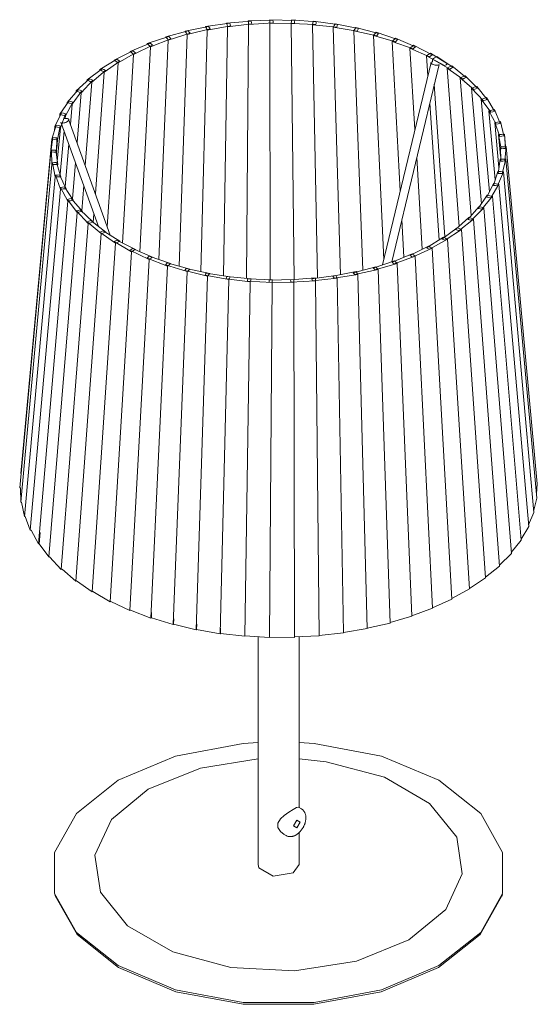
# Model space of a CAD drawing. Header units: millimetres. Extents: x -6756 to -5824, y -92 to 6717.
# Tile 2 of 3: x -6075 to -5824, y 1273 to 1750. Entities that reach past the tile are written whole.
import ezdxf

# ---------------------------------------------------------------- set-up
doc = ezdxf.new("R2010")
doc.units = ezdxf.units.MM
doc.layers.add('E-LITE-EQPM', color=7, linetype='Continuous', lineweight=20)

# ---------------------------------------------------------------- blocks, each defined once
blk = doc.blocks.new('64310 - 64310-38 SAMBA White_ribbon beige table lamp-496702-00 Isometrico PDF')
at = {"layer": 'E-LITE-EQPM', "color": 251, "lineweight": 9, "true_color": 0x636466}
for p, q in [((-7033.01, 1748.28), (-7044.68, 1746.66)), ((-7043.93, 1744.94), (-7032.48, 1747.04)), ((-7022.59, 1749.3), (-7034.48, 1748.34)), ((-7034.48, 1748.07), (-7034.48, 1748.34)), ((-7034.48, 1748.34), (-7034.23, 1747.46)), ((-7034.23, 1747.46), (-7034.04, 1746.76)), ((-7034.04, 1746.75), (-7033.99, 1746.58)), ((-7033.99, 1746.58), (-7022.24, 1748.05)), ((-7032.75, 1747.66), (-7033.01, 1748.28)), ((-7032.48, 1747.04), (-7032.75, 1747.66)), ((-7024.78, 1624.6), (-7023.82, 1747.67)), ((-7024.05, 1749.19), (-7024.04, 1749.45)), ((-7012.05, 1749.75), (-7024.04, 1749.45)), ((-7024.04, 1749.45), (-7023.93, 1748.56)), ((-7023.93, 1748.56), (-7023.84, 1747.85)), ((-7023.84, 1747.84), (-7023.82, 1747.67)), ((-7023.82, 1747.67), (-7011.89, 1748.48)), ((-7022.42, 1748.67), (-7022.59, 1749.3)), ((-7022.24, 1748.05), (-7022.42, 1748.67)), ((-7013.5, 1749.09), (-7013.52, 1748.37)), ((-7013.52, 1748.36), (-7013.52, 1748.19)), ((-7013.52, 1748.19), (-7001.51, 1748.33)), ((-7013.32, 1623.99), (-7013.52, 1748.19)), ((-7013.47, 1749.98), (-7013.5, 1749.09)), ((-7001.48, 1749.61), (-7013.47, 1749.98)), ((-7011.97, 1749.11), (-7012.05, 1749.75)), ((-7011.89, 1748.48), (-7011.97, 1749.11)), ((-7003.15, 1748.31), (-7003.18, 1748.14)), ((-7001.81, 1623.96), (-7003.18, 1748.14)), ((-7003.18, 1748.14), (-6991.21, 1747.61)), ((-7003.02, 1749.03), (-7003.15, 1748.31)), ((-7002.86, 1749.91), (-7003.02, 1749.03)), ((-6990.99, 1748.88), (-7002.86, 1749.91)), ((-7001.51, 1748.33), (-7001.5, 1748.97)), ((-7001.5, 1748.97), (-7001.48, 1749.61)), ((-6992.84, 1747.68), (-6992.89, 1747.51)), ((-6990.41, 1624.81), (-6992.89, 1747.51)), ((-6992.89, 1747.51), (-6981.07, 1746.33)), ((-6992.6, 1748.39), (-6992.84, 1747.69)), ((-6992.31, 1749.26), (-6992.6, 1748.39)), ((-6980.66, 1747.58), (-6992.31, 1749.26)), ((-6991.21, 1747.61), (-6991.1, 1748.25)), ((-6991.1, 1748.25), (-6990.99, 1748.88)), ((-6982.34, 1747.18), (-6982.68, 1746.49)), ((-6981.92, 1748.03), (-6982.34, 1747.18)), ((-6970.6, 1745.71), (-6981.92, 1748.03)), ((-6981.07, 1746.33), (-6980.86, 1746.95)), ((-6980.86, 1746.95), (-6980.66, 1747.58)), ((-7053.1, 1744.52), (-7064.01, 1741.65)), ((-7062.76, 1740.03), (-7052.21, 1743.37)), ((-7057.49, 1630.51), (-7053.55, 1742.75)), ((-7054.57, 1744.13), (-7054.56, 1744.42)), ((-7043.21, 1746.68), (-7054.56, 1744.42)), ((-7054.56, 1744.42), (-7054.05, 1743.59)), ((-7054.05, 1743.59), (-7053.65, 1742.91)), ((-7053.65, 1742.91), (-7053.55, 1742.75)), ((-7053.55, 1742.75), (-7042.5, 1745.48)), ((-7052.66, 1743.94), (-7053.1, 1744.52)), ((-7052.21, 1743.37), (-7052.66, 1743.94)), ((-7047, 1627.88), (-7043.93, 1744.94)), ((-7044.69, 1746.38), (-7044.68, 1746.66)), ((-7044.68, 1746.66), (-7044.31, 1745.8)), ((-7044.31, 1745.8), (-7044, 1745.11)), ((-7044, 1745.1), (-7043.93, 1744.94)), ((-7042.86, 1746.08), (-7043.21, 1746.68)), ((-7042.5, 1745.48), (-7042.86, 1746.08)), ((-7036.05, 1625.9), (-7033.99, 1746.58)), ((-6982.68, 1746.49), (-6982.76, 1746.32)), ((-6979.25, 1626.35), (-6982.76, 1746.32)), ((-6982.76, 1746.32), (-6971.19, 1744.49)), ((-6972.77, 1744.73), (-6972.87, 1744.57)), ((-6968.46, 1628.55), (-6972.87, 1744.57)), ((-6972.87, 1744.57), (-6961.67, 1742.11)), ((-6972.33, 1745.4), (-6972.77, 1744.74)), ((-6971.78, 1746.23), (-6972.33, 1745.4)), ((-6960.89, 1743.29), (-6971.78, 1746.23)), ((-6971.19, 1744.49), (-6970.89, 1745.1)), ((-6970.89, 1745.1), (-6970.6, 1745.71)), ((-6963.19, 1742.44), (-6963.32, 1742.29)), ((-6958.29, 1633.68), (-6963.32, 1742.29)), ((-6963.32, 1742.29), (-6952.58, 1739.21)), ((-6962.65, 1743.08), (-6963.19, 1742.44)), ((-6961.99, 1743.87), (-6962.65, 1743.08)), ((-6951.63, 1740.34), (-6961.99, 1743.87)), ((-6961.67, 1742.11), (-6961.28, 1742.7)), ((-6961.28, 1742.7), (-6960.89, 1743.29)), ((-7071.58, 1738.61), (-7081.33, 1734.6)), ((-7079.63, 1733.15), (-7070.36, 1737.58)), ((-7072.98, 1738.04), (-7072.97, 1738.36)), ((-7062.59, 1741.82), (-7072.97, 1738.36)), ((-7072.97, 1738.36), (-7072.22, 1737.59)), ((-7072.22, 1737.59), (-7071.63, 1736.97)), ((-7070.97, 1738.1), (-7071.58, 1738.61)), ((-7071.48, 1736.82), (-7061.53, 1740.72)), ((-7070.36, 1737.58), (-7070.97, 1738.1)), ((-7067.39, 1633.73), (-7062.76, 1740.03)), ((-7064.03, 1741.34), (-7064.01, 1741.65)), ((-7064.01, 1741.65), (-7063.39, 1740.84)), ((-7063.39, 1740.84), (-7062.89, 1740.19)), ((-7062.88, 1740.19), (-7062.76, 1740.03)), ((-7062.06, 1741.27), (-7062.59, 1741.82)), ((-7061.53, 1740.72), (-7062.06, 1741.27)), ((-6954.04, 1739.62), (-6954.19, 1739.48)), ((-6950.27, 1667.08), (-6954.19, 1739.48)), ((-6954.19, 1739.48), (-6944.02, 1735.82)), ((-6953.41, 1740.23), (-6954.04, 1739.63)), ((-6952.63, 1740.99), (-6953.41, 1740.23)), ((-6942.9, 1736.9), (-6952.63, 1740.99)), ((-6952.58, 1739.21), (-6952.11, 1739.78)), ((-6952.11, 1739.78), (-6951.63, 1740.34)), ((-6943.8, 1737.6), (-6944.69, 1736.89)), ((-6934.79, 1732.99), (-6943.8, 1737.6)), ((-7080, 1734.92), (-7089.03, 1730.38)), ((-7087.13, 1729.03), (-7078.64, 1733.96)), ((-7085.02, 1641.81), (-7079.63, 1733.15)), ((-7081.35, 1734.24), (-7081.33, 1734.6)), ((-7081.33, 1734.6), (-7080.48, 1733.87)), ((-7080.48, 1733.87), (-7079.79, 1733.29)), ((-7079.32, 1734.44), (-7080, 1734.92)), ((-7079.79, 1733.28), (-7079.63, 1733.15)), ((-7078.64, 1733.96), (-7079.32, 1734.44)), ((-7076.6, 1637.52), (-7071.48, 1736.82)), ((-7071.62, 1736.97), (-7071.48, 1736.82)), ((-6945.4, 1736.31), (-6945.57, 1736.18)), ((-6943.15, 1696.74), (-6945.57, 1736.18)), ((-6945.57, 1736.18), (-6936.06, 1731.98)), ((-6944.69, 1736.89), (-6945.4, 1736.32)), ((-6944.02, 1735.82), (-6943.46, 1736.36)), ((-6943.46, 1736.36), (-6942.9, 1736.9)), ((-6937.35, 1732.54), (-6937.54, 1732.42)), ((-6936.89, 1722.83), (-6937.54, 1732.42)), ((-6937.54, 1732.42), (-6928.77, 1727.71)), ((-6936.55, 1733.07), (-6937.35, 1732.55)), ((-6935.57, 1733.73), (-6936.55, 1733.07)), ((-6936.06, 1731.98), (-6935.42, 1732.48)), ((-6927.36, 1728.64), (-6935.57, 1733.73)), ((-6935.42, 1732.48), (-6934.79, 1732.99)), ((-7087.76, 1730.78), (-7096, 1725.76)), ((-7093.9, 1724.52), (-7086.27, 1729.9)), ((-7092.36, 1649.56), (-7087.13, 1729.03)), ((-7089.06, 1729.99), (-7089.03, 1730.38)), ((-7089.03, 1730.38), (-7088.08, 1729.71)), ((-7088.08, 1729.71), (-7087.31, 1729.16)), ((-7087.02, 1730.34), (-7087.76, 1730.78)), ((-7087.31, 1729.16), (-7087.13, 1729.03)), ((-7086.27, 1729.9), (-7087.02, 1730.34)), ((-6935.37, 1729.22), (-6958.91, 1631.14)), ((-6954.44, 1632.63), (-6931.48, 1728.29)), ((-6934.5, 1729.61), (-6934.84, 1729.57)), ((-6933.63, 1731.51), (-6934.66, 1730.87)), ((-6934.57, 1729.6), (-6934.66, 1730.87)), ((-6934.66, 1730.87), (-6926.2, 1725.98)), ((-6932.61, 1732.14), (-6933.63, 1731.51)), ((-6924.73, 1726.89), (-6932.61, 1732.14)), ((-6932.01, 1727.94), (-6931.71, 1728.04)), ((-6928.77, 1727.71), (-6928.07, 1728.17)), ((-6928.07, 1728.17), (-6927.36, 1728.64)), ((-6925.34, 1727.68), (-6926.45, 1727.11)), ((-6918.37, 1722.01), (-6925.34, 1727.68)), ((-7094.81, 1726.23), (-7102.16, 1720.78)), ((-7099.9, 1719.66), (-7093.19, 1725.43)), ((-7098.14, 1665.65), (-7093.9, 1724.52)), ((-7096.03, 1725.32), (-7096, 1725.76)), ((-7096, 1725.76), (-7094.95, 1725.14)), ((-7094.95, 1725.14), (-7094.11, 1724.64)), ((-7094, 1725.83), (-7094.81, 1726.23)), ((-7094.1, 1724.64), (-7093.9, 1724.52)), ((-7093.19, 1725.43), (-7094, 1725.83)), ((-6927.35, 1726.64), (-6927.56, 1726.53)), ((-6921.72, 1649.8), (-6927.56, 1726.53)), ((-6927.56, 1726.53), (-6919.95, 1721.19)), ((-6926.45, 1727.11), (-6927.34, 1726.64)), ((-6926.2, 1725.98), (-6925.47, 1726.43)), ((-6925.47, 1726.43), (-6924.73, 1726.89)), ((-6918.84, 1722.84), (-6920.03, 1722.33)), ((-6912.84, 1716.81), (-6918.84, 1722.84)), ((-7101.06, 1721.31), (-7107.47, 1715.47)), ((-7105.06, 1714.48), (-7099.34, 1720.6)), ((-7103.03, 1679.25), (-7099.9, 1719.66)), ((-7102.2, 1720.27), (-7102.16, 1720.78)), ((-7102.16, 1720.78), (-7101.03, 1720.22)), ((-7100.2, 1720.96), (-7101.06, 1721.31)), ((-7101.03, 1720.22), (-7100.12, 1719.77)), ((-7099.34, 1720.6), (-7100.2, 1720.96)), ((-7100.12, 1719.77), (-7099.9, 1719.66)), ((-6928.6, 1644.79), (-6933.8, 1718.67)), ((-6920.99, 1721.91), (-6921.21, 1721.82)), ((-6915.82, 1655.13), (-6921.21, 1721.82)), ((-6921.21, 1721.82), (-6914.54, 1716.08)), ((-6920.03, 1722.33), (-6920.98, 1721.91)), ((-6919.95, 1721.19), (-6919.16, 1721.6)), ((-6919.16, 1721.6), (-6918.37, 1722.01)), ((-7106.46, 1716.06), (-7111.87, 1709.9)), ((-7109.34, 1709.05), (-7104.65, 1715.46)), ((-7107.52, 1714.86), (-7107.47, 1715.47)), ((-7107.47, 1715.47), (-7106.27, 1714.98)), ((-7107.04, 1690.4), (-7105.06, 1714.48)), ((-7105.56, 1715.76), (-7106.46, 1716.06)), ((-7106.27, 1714.98), (-7105.29, 1714.58)), ((-7104.65, 1715.46), (-7105.56, 1715.76)), ((-7105.29, 1714.58), (-7105.06, 1714.48)), ((-6915.44, 1716.86), (-6915.68, 1716.77)), ((-6910.92, 1660.73), (-6915.68, 1716.77)), ((-6915.68, 1716.77), (-6909.99, 1710.69)), ((-6914.43, 1717.22), (-6915.44, 1716.86)), ((-6914.54, 1716.08), (-6913.69, 1716.45)), ((-6913.18, 1717.66), (-6914.43, 1717.22)), ((-6913.69, 1716.45), (-6912.84, 1716.81)), ((-6908.21, 1711.33), (-6913.18, 1717.66)), ((-7110.97, 1710.54), (-7115.33, 1704.11)), ((-7112.69, 1703.4), (-7109.09, 1710.04)), ((-7111.94, 1709.11), (-7111.87, 1709.9)), ((-7111.87, 1709.9), (-7110.61, 1709.47)), ((-7110.03, 1710.29), (-7110.97, 1710.54)), ((-7110.61, 1709.47), (-7109.58, 1709.13)), ((-7110.19, 1699.16), (-7109.34, 1709.05)), ((-7109.09, 1710.04), (-7110.03, 1710.29)), ((-7109.58, 1709.13), (-7109.34, 1709.05)), ((-6931.47, 1643.18), (-6935.99, 1709.56)), ((-6910.77, 1711.51), (-6911.02, 1711.44)), ((-6907.05, 1666.51), (-6911.02, 1711.44)), ((-6911.02, 1711.44), (-6906.37, 1705.08)), ((-6909.71, 1711.82), (-6910.76, 1711.51)), ((-6909.99, 1710.69), (-6909.1, 1711.01)), ((-6908.41, 1712.19), (-6909.71, 1711.82)), ((-6909.1, 1711.01), (-6908.21, 1711.33)), ((-6904.5, 1705.61), (-6908.41, 1712.19)), ((-7114.54, 1704.8), (-7117.81, 1698.15)), ((-7115.43, 1703), (-7115.33, 1704.11)), ((-7115.33, 1704.11), (-7114.01, 1703.75)), ((-7115.09, 1697.59), (-7112.61, 1704.4)), ((-7113.57, 1704.6), (-7114.54, 1704.8)), ((-7114.01, 1703.75), (-7112.95, 1703.47)), ((-7112.61, 1704.4), (-7113.57, 1704.6)), ((-6907, 1705.94), (-6907.25, 1705.88)), ((-6904.22, 1672.4), (-6907.25, 1705.88)), ((-6907.25, 1705.88), (-6903.69, 1699.29)), ((-6905.91, 1706.18), (-6907, 1705.94)), ((-6906.37, 1705.08), (-6905.43, 1705.34)), ((-6904.56, 1706.48), (-6905.91, 1706.18)), ((-6905.43, 1705.34), (-6904.5, 1705.61)), ((-6901.77, 1699.71), (-6904.56, 1706.48)), ((-7114.86, 1700.36), (-7096.68, 1649.76)), ((-7113.91, 1699.9), (-7113.5, 1699.92)), ((-7112.95, 1703.47), (-7112.69, 1703.4)), ((-7112.81, 1702.08), (-7112.69, 1703.4)), ((-7090.89, 1645.5), (-7111.1, 1701.71)), ((-6904.17, 1700.18), (-6904.44, 1700.14)), ((-6902.43, 1678.32), (-6904.44, 1700.14)), ((-6904.44, 1700.14), (-6901.99, 1693.37)), ((-6903.06, 1700.36), (-6904.17, 1700.18)), ((-6903.69, 1699.29), (-6902.73, 1699.5)), ((-6901.69, 1700.58), (-6903.06, 1700.36)), ((-6902.73, 1699.5), (-6901.77, 1699.71)), ((-6900.02, 1693.69), (-6901.69, 1700.58)), ((-7117.14, 1698.88), (-7119.28, 1692.09)), ((-7117.98, 1696.22), (-7117.81, 1698.15)), ((-7117.81, 1698.15), (-7116.45, 1697.87)), ((-7116.16, 1698.74), (-7117.14, 1698.88)), ((-7116.59, 1681.17), (-7115.09, 1697.59)), ((-7116.52, 1691.68), (-7115.17, 1698.59)), ((-7116.45, 1697.87), (-7115.35, 1697.65)), ((-7115.17, 1698.59), (-7116.16, 1698.74)), ((-7115.35, 1697.65), (-7115.09, 1697.59)), ((-7115.22, 1675.05), (-7113.34, 1696.14)), ((-6902.32, 1694.29), (-6902.59, 1694.26)), ((-6901.62, 1683.8), (-6902.59, 1694.26)), ((-6902.59, 1694.26), (-6901.28, 1687.4)), ((-6901.19, 1694.41), (-6902.32, 1694.29)), ((-6899.8, 1694.56), (-6901.19, 1694.41)), ((-6899.23, 1688.44), (-6899.8, 1694.56)), ((-6899.29, 1687.61), (-6899.8, 1694.56)), ((-7134.24, 1530.06), (-7119.28, 1692.09)), ((-7118.75, 1692.85), (-7119.74, 1685.97)), ((-7119.28, 1692.09), (-7117.9, 1691.88)), ((-7117.75, 1692.76), (-7118.75, 1692.85)), ((-7117.9, 1691.88), (-7116.52, 1691.68)), ((-7116.75, 1692.67), (-7117.75, 1692.76)), ((-7116.95, 1685.71), (-7116.75, 1692.67)), ((-7116.9, 1687.54), (-7116.52, 1691.68)), ((-7112.78, 1669), (-7111.01, 1689.65)), ((-6901.99, 1693.37), (-6901, 1693.53)), ((-6901, 1693.53), (-6900.02, 1693.69)), ((-7134.84, 1523.1), (-7119.74, 1685.97)), ((-7119.74, 1685.97), (-7119.32, 1685.93)), ((-7119.34, 1686.76), (-7119.18, 1679.85)), ((-7118.34, 1686.72), (-7119.34, 1686.76)), ((-7119.32, 1685.93), (-7118.35, 1685.84)), ((-7118.35, 1685.84), (-7116.95, 1685.71)), ((-7117.35, 1686.69), (-7118.34, 1686.72)), ((-7116.39, 1679.75), (-7117.35, 1686.69)), ((-7117.06, 1684.58), (-7116.95, 1685.71)), ((-6901.45, 1688.33), (-6901.72, 1688.31)), ((-6901.72, 1688.31), (-6901.56, 1681.4)), ((-6900.32, 1688.38), (-6901.45, 1688.33)), ((-6901.28, 1687.4), (-6900.28, 1687.5)), ((-6899.35, 1688.43), (-6900.32, 1688.38)), ((-6900.28, 1687.5), (-6899.29, 1687.61)), ((-6899.57, 1681.51), (-6898.93, 1688.45)), ((-6898.93, 1688.45), (-6899.35, 1688.43)), ((-6883.81, 1524.98), (-6898.93, 1688.45)), ((-7117.93, 1680.68), (-7118.92, 1680.66)), ((-7118.92, 1680.66), (-7117.61, 1673.79)), ((-7116.95, 1680.7), (-7117.93, 1680.68)), ((-7114.85, 1673.85), (-7116.95, 1680.7)), ((-7109.28, 1663.08), (-7107.83, 1680.8)), ((-6939.59, 1638.75), (-6942.32, 1683.18)), ((-6901.85, 1682.34), (-6902.84, 1675.46)), ((-6900.46, 1682.33), (-6901.85, 1682.34)), ((-6901.56, 1681.4), (-6900.56, 1681.46)), ((-6900.86, 1675.45), (-6899.07, 1682.33)), ((-6900.56, 1681.46), (-6899.57, 1681.51)), ((-6899.49, 1682.33), (-6900.46, 1682.33)), ((-6899.07, 1682.33), (-6899.49, 1682.33)), ((-6884.05, 1518.02), (-6899.07, 1682.33)), ((-7134.29, 1516.15), (-7119.18, 1679.85)), ((-7119.18, 1679.85), (-7118.76, 1679.83)), ((-7118.76, 1679.83), (-7117.79, 1679.8)), ((-7117.79, 1679.8), (-7116.39, 1679.75)), ((-7116.45, 1679.1), (-7116.39, 1679.75)), ((-6902.96, 1676.41), (-6905.1, 1669.61)), ((-6903.15, 1669.49), (-6900.24, 1676.24)), ((-6901.6, 1676.32), (-6902.96, 1676.41)), ((-6902.84, 1675.46), (-6901.85, 1675.45)), ((-6901.85, 1675.45), (-6900.86, 1675.45)), ((-6900.65, 1676.26), (-6901.6, 1676.32)), ((-6900.24, 1676.24), (-6900.65, 1676.26)), ((-6885.45, 1511.1), (-6900.24, 1676.24)), ((-7132.58, 1509.25), (-7117.61, 1673.79)), ((-7117.61, 1673.79), (-7117.2, 1673.8)), ((-7116.52, 1674.69), (-7117.49, 1674.61)), ((-7117.49, 1674.61), (-7115.04, 1667.85)), ((-7117.19, 1673.8), (-7116.23, 1673.82)), ((-7115.55, 1674.76), (-7116.52, 1674.69)), ((-7116.23, 1673.82), (-7114.85, 1673.85)), ((-7112.33, 1668.06), (-7115.55, 1674.76)), ((-7114.89, 1673.39), (-7114.85, 1673.85)), ((-6905.06, 1670.56), (-6908.33, 1663.91)), ((-6903.73, 1670.4), (-6905.06, 1670.56)), ((-6902.81, 1670.29), (-6903.73, 1670.4)), ((-7129.73, 1502.49), (-7115.04, 1667.85)), ((-7114.11, 1668.8), (-7115.06, 1668.67)), ((-7115.06, 1668.67), (-7111.49, 1662.08)), ((-7115.04, 1667.85), (-7114.63, 1667.88)), ((-7114.63, 1667.88), (-7113.68, 1667.95)), ((-7113.17, 1668.93), (-7114.11, 1668.8)), ((-7113.68, 1667.95), (-7112.33, 1668.06)), ((-7108.85, 1662.43), (-7113.17, 1668.93)), ((-7112.36, 1667.7), (-7112.33, 1668.06)), ((-7104.73, 1657.33), (-7103.78, 1669.55)), ((-6906.43, 1663.69), (-6902.4, 1670.24)), ((-6905.1, 1669.61), (-6904.13, 1669.55)), ((-6904.13, 1669.55), (-6903.15, 1669.49)), ((-6902.4, 1670.24), (-6902.8, 1670.29)), ((-6888, 1504.29), (-6902.4, 1670.24)), ((-7125.77, 1495.91), (-7111.49, 1662.08)), ((-7110.74, 1663.07), (-7111.65, 1662.89)), ((-7111.65, 1662.89), (-7107, 1656.53)), ((-7111.49, 1662.08), (-7111.09, 1662.13)), ((-7111.09, 1662.13), (-7110.17, 1662.25)), ((-7109.84, 1663.25), (-7110.74, 1663.07)), ((-7110.17, 1662.25), (-7108.85, 1662.43)), ((-7104.46, 1657.03), (-7109.84, 1663.25)), ((-7108.88, 1662.14), (-7108.85, 1662.43)), ((-6908.13, 1664.86), (-6912.48, 1658.42)), ((-6910.65, 1658.09), (-6905.56, 1664.39)), ((-6908.33, 1663.91), (-6907.38, 1663.8)), ((-6906.84, 1664.63), (-6908.13, 1664.86)), ((-6907.38, 1663.8), (-6906.43, 1663.69)), ((-6905.95, 1664.46), (-6906.84, 1664.63)), ((-6905.56, 1664.39), (-6905.95, 1664.46)), ((-6891.66, 1497.66), (-6905.56, 1664.39)), ((-7120.74, 1489.58), (-7107, 1656.53)), ((-7106.43, 1657.56), (-7107.3, 1657.33)), ((-7107.3, 1657.33), (-7101.61, 1651.25)), ((-7107, 1656.53), (-7106.62, 1656.6)), ((-7106.62, 1656.6), (-7105.73, 1656.78)), ((-7105.57, 1657.79), (-7106.43, 1657.56)), ((-7105.73, 1656.78), (-7104.46, 1657.03)), ((-7099.19, 1651.89), (-7105.57, 1657.79)), ((-7104.48, 1656.78), (-7104.46, 1657.03)), ((-6912.12, 1659.35), (-6917.53, 1653.18)), ((-6915.78, 1652.76), (-6909.67, 1658.75)), ((-6912.48, 1658.42), (-6911.56, 1658.26)), ((-6910.9, 1659.05), (-6912.12, 1659.35)), ((-6911.56, 1658.26), (-6910.65, 1658.09)), ((-6910.04, 1658.84), (-6910.9, 1659.05)), ((-6909.67, 1658.75), (-6910.04, 1658.84)), ((-6896.41, 1491.26), (-6909.67, 1658.75)), ((-7114.68, 1483.56), (-7101.61, 1651.25)), ((-7101.23, 1652.31), (-7102.04, 1652.04)), ((-7102.04, 1652.04), (-7095.36, 1646.3)), ((-7101.61, 1651.25), (-7101.24, 1651.35)), ((-7101.24, 1651.35), (-7100.4, 1651.57)), ((-7100.42, 1652.58), (-7101.23, 1652.31)), ((-7093.1, 1647.07), (-7100.42, 1652.58)), ((-7100.4, 1651.57), (-7099.19, 1651.89)), ((-7099.21, 1651.67), (-7099.19, 1651.89)), ((-7099.15, 1651.63), (-7098.85, 1655.83)), ((-6948.52, 1634.8), (-6949.52, 1653.19)), ((-6917.01, 1654.09), (-6923.43, 1648.25)), ((-6921.78, 1647.73), (-6914.7, 1653.36)), ((-6917.53, 1653.18), (-6916.66, 1652.97)), ((-6915.86, 1653.72), (-6917.01, 1654.09)), ((-6916.66, 1652.97), (-6915.78, 1652.76)), ((-6915.06, 1653.47), (-6915.86, 1653.72)), ((-6914.7, 1653.36), (-6915.05, 1653.47)), ((-6902.2, 1485.15), (-6914.7, 1653.36)), ((-7095.18, 1647.37), (-7095.93, 1647.06)), ((-7095.93, 1647.06), (-7088.33, 1641.72)), ((-7094.43, 1647.69), (-7095.18, 1647.37)), ((-7095.02, 1646.42), (-7094.23, 1646.68)), ((-7086.22, 1642.61), (-7094.43, 1647.69)), ((-7094.23, 1646.68), (-7093.1, 1647.07)), ((-7093.11, 1646.87), (-7093.1, 1647.07)), ((-6922.76, 1649.12), (-6930.11, 1643.67)), ((-6928.58, 1643.06), (-6920.61, 1648.27)), ((-6923.43, 1648.25), (-6922.6, 1647.99)), ((-6921.68, 1648.7), (-6922.76, 1649.12)), ((-6922.6, 1647.99), (-6921.78, 1647.73)), ((-6920.94, 1648.4), (-6921.68, 1648.7)), ((-6920.61, 1648.27), (-6920.93, 1648.4)), ((-6908.97, 1479.39), (-6920.61, 1648.27)), ((-7107.64, 1477.91), (-7095.36, 1646.3)), ((-7099.7, 1472.67), (-7088.33, 1641.72)), ((-7095.36, 1646.3), (-7095.02, 1646.42)), ((-7088.33, 1642.8), (-7089.02, 1642.44)), ((-7089.02, 1642.44), (-7080.56, 1637.54)), ((-7087.65, 1643.15), (-7088.33, 1642.8)), ((-7088.33, 1641.72), (-7088.01, 1641.85)), ((-7088, 1641.85), (-7087.27, 1642.16)), ((-7078.64, 1638.54), (-7087.65, 1643.15)), ((-7087.27, 1642.16), (-7086.22, 1642.61)), ((-7086.24, 1642.43), (-7086.22, 1642.61)), ((-6929.3, 1644.5), (-6937.53, 1639.48)), ((-6936.13, 1638.78), (-6927.33, 1643.53)), ((-6930.11, 1643.67), (-6929.35, 1643.36)), ((-6929.35, 1643.36), (-6928.58, 1643.06)), ((-6928.32, 1644.01), (-6929.3, 1644.5)), ((-6927.63, 1643.68), (-6928.32, 1644.01)), ((-6927.33, 1643.53), (-6927.63, 1643.67)), ((-6916.68, 1474.04), (-6927.33, 1643.53)), ((-7090.93, 1467.89), (-7080.56, 1637.54)), ((-7080.76, 1638.62), (-7081.37, 1638.22)), ((-7081.37, 1638.22), (-7072.13, 1633.82)), ((-7080.15, 1639.01), (-7080.76, 1638.62)), ((-7080.56, 1637.54), (-7080.27, 1637.69)), ((-7080.26, 1637.7), (-7079.6, 1638.04)), ((-7070.42, 1634.92), (-7080.15, 1639.01)), ((-7079.6, 1638.04), (-7078.64, 1638.54)), ((-7078.65, 1638.38), (-7078.64, 1638.54)), ((-6936.58, 1640.26), (-6945.62, 1635.72)), ((-6944.35, 1634.95), (-6934.81, 1639.18)), ((-6937.53, 1639.48), (-6936.83, 1639.13)), ((-6936.83, 1639.13), (-6936.13, 1638.78)), ((-6935.7, 1639.72), (-6936.58, 1640.26)), ((-6935.08, 1639.35), (-6935.7, 1639.72)), ((-6934.81, 1639.18), (-6935.08, 1639.35)), ((-6925.24, 1469.13), (-6934.81, 1639.18)), ((-7081.4, 1463.62), (-7072.13, 1633.82)), ((-7072.53, 1634.88), (-7073.06, 1634.45)), ((-7073.06, 1634.45), (-7063.13, 1630.58)), ((-7071.99, 1635.3), (-7072.53, 1634.88)), ((-7072.13, 1633.82), (-7071.87, 1633.99)), ((-7061.64, 1631.77), (-7071.99, 1635.3)), ((-7071.87, 1633.99), (-7071.28, 1634.37)), ((-7071.28, 1634.37), (-7070.42, 1634.92)), ((-7070.43, 1634.77), (-7070.42, 1634.92)), ((-6953.08, 1633.08), (-6963.46, 1629.62)), ((-6944.53, 1636.44), (-6954.28, 1632.42)), ((-6954.28, 1632.42), (-6953.73, 1632.01)), ((-6953.18, 1631.59), (-6942.98, 1635.28)), ((-6952.42, 1632.46), (-6953.08, 1633.08)), ((-6951.96, 1632.03), (-6952.42, 1632.46)), ((-6945.62, 1635.72), (-6944.98, 1635.33)), ((-6944.98, 1635.33), (-6944.35, 1634.95)), ((-6943.76, 1635.86), (-6944.53, 1636.44)), ((-6943.22, 1635.45), (-6943.76, 1635.86)), ((-6942.98, 1635.28), (-6943.21, 1635.45)), ((-6934.57, 1464.72), (-6942.98, 1635.28)), ((-7071.2, 1459.9), (-7063.13, 1630.58)), ((-7063.71, 1631.61), (-7064.16, 1631.16)), ((-7064.16, 1631.16), (-7053.63, 1627.86)), ((-7063.26, 1632.06), (-7063.71, 1631.61)), ((-7052.37, 1629.12), (-7063.26, 1632.06)), ((-7063.13, 1630.58), (-7062.9, 1630.76)), ((-7062.9, 1630.76), (-7062.38, 1631.18)), ((-7062.38, 1631.18), (-7061.64, 1631.77)), ((-7061.64, 1631.63), (-7061.64, 1631.77)), ((-7060.44, 1456.76), (-7053.63, 1627.86)), ((-7054.39, 1628.85), (-7054.75, 1628.38)), ((-7054.75, 1628.38), (-7043.71, 1625.67)), ((-7054.03, 1629.32), (-7054.39, 1628.85)), ((-7042.7, 1627), (-7054.03, 1629.32)), ((-7053.63, 1627.86), (-7053.44, 1628.05)), ((-7053.43, 1628.05), (-7053, 1628.49)), ((-7053, 1628.49), (-7052.37, 1629.12)), ((-7052.37, 1628.99), (-7052.37, 1629.12)), ((-6971.66, 1627.86), (-6983, 1625.61)), ((-6962.15, 1630.21), (-6973.06, 1627.34)), ((-6972.29, 1626.4), (-6961.07, 1628.9)), ((-6971.24, 1627.18), (-6971.66, 1627.86)), ((-6963.46, 1629.62), (-6962.99, 1629.18)), ((-6962.99, 1629.18), (-6962.52, 1628.73)), ((-6962.52, 1628.73), (-6951.76, 1631.84)), ((-6961.61, 1629.56), (-6962.15, 1630.21)), ((-6961.07, 1628.9), (-6961.61, 1629.56)), ((-6955.22, 1457.55), (-6961.07, 1628.9)), ((-6953.73, 1632.01), (-6953.18, 1631.59)), ((-6951.76, 1631.84), (-6951.96, 1632.02)), ((-6944.59, 1460.85), (-6951.76, 1631.84)), ((-7049.2, 1454.24), (-7043.71, 1625.67)), ((-7044.66, 1626.62), (-7044.93, 1626.12)), ((-7044.93, 1626.12), (-7033.49, 1624.05)), ((-7044.38, 1627.11), (-7044.66, 1626.62)), ((-7032.73, 1625.42), (-7044.38, 1627.11)), ((-7043.71, 1625.67), (-7043.56, 1625.87)), ((-7043.56, 1625.88), (-7043.21, 1626.34)), ((-7043.21, 1626.34), (-7042.7, 1627)), ((-7042.71, 1626.87), (-7042.7, 1627)), ((-7037.59, 1452.34), (-7033.49, 1624.05)), ((-7034.59, 1624.93), (-7034.77, 1624.43)), ((-7034.77, 1624.43), (-7023.03, 1622.99)), ((-7034.42, 1625.44), (-7034.59, 1624.93)), ((-7022.54, 1624.41), (-7034.42, 1625.44)), ((-7033.49, 1624.05), (-7033.37, 1624.25)), ((-7033.37, 1624.26), (-7033.11, 1624.73)), ((-7033.11, 1624.73), (-7032.73, 1625.42)), ((-7032.73, 1625.29), (-7032.73, 1625.42)), ((-7025.73, 1451.1), (-7023.03, 1622.99)), ((-7024.3, 1623.81), (-7024.38, 1623.3)), ((-7024.38, 1623.3), (-7012.46, 1622.52)), ((-7024.22, 1624.33), (-7024.3, 1623.81)), ((-7012.22, 1623.96), (-7024.22, 1624.33)), ((-7023.03, 1622.99), (-7022.96, 1623.2)), ((-7022.96, 1623.21), (-7022.79, 1623.7)), ((-7022.79, 1623.7), (-7022.54, 1624.41)), ((-7022.54, 1624.27), (-7022.54, 1624.41)), ((-7001.89, 1624.08), (-7013.88, 1623.79)), ((-7013.88, 1623.79), (-7013.87, 1623.27)), ((-7013.87, 1623.27), (-7013.85, 1622.76)), ((-7013.85, 1622.76), (-7001.85, 1622.64)), ((-7012.46, 1622.52), (-7012.42, 1622.74)), ((-7012.42, 1622.74), (-7012.34, 1623.24)), ((-7012.34, 1623.24), (-7012.22, 1623.96)), ((-7012.23, 1623.83), (-7012.22, 1623.96)), ((-6991.61, 1624.78), (-7003.5, 1623.82)), ((-7003.5, 1623.82), (-7003.39, 1623.31)), ((-7003.39, 1623.31), (-7003.28, 1622.8)), ((-7003.28, 1622.8), (-6991.31, 1623.35)), ((-7001.87, 1623.36), (-7001.89, 1624.08)), ((-7001.85, 1622.86), (-7001.87, 1623.36)), ((-7001.85, 1622.64), (-7001.85, 1622.86)), ((-7001.65, 1450.61), (-7001.85, 1622.64)), ((-6981.51, 1626.04), (-6993.17, 1624.43)), ((-6993.17, 1624.43), (-6992.97, 1623.93)), ((-6992.97, 1623.93), (-6992.77, 1623.42)), ((-6992.77, 1623.42), (-6980.94, 1624.64)), ((-6991.46, 1624.06), (-6991.61, 1624.78)), ((-6991.36, 1623.57), (-6991.46, 1624.06)), ((-6991.31, 1623.35), (-6991.36, 1623.56)), ((-6989.66, 1451.37), (-6991.31, 1623.35)), ((-6983, 1625.61), (-6982.7, 1625.12)), ((-6982.7, 1625.12), (-6982.4, 1624.63)), ((-6982.4, 1624.63), (-6970.83, 1626.49)), ((-6981.22, 1625.34), (-6981.51, 1626.04)), ((-6981.02, 1624.85), (-6981.22, 1625.34)), ((-6980.94, 1624.64), (-6981.02, 1624.85)), ((-6977.85, 1452.79), (-6980.94, 1624.64)), ((-6973.06, 1627.34), (-6972.68, 1626.87)), ((-6972.68, 1626.87), (-6972.29, 1626.4)), ((-6970.95, 1626.7), (-6971.24, 1627.18)), ((-6970.83, 1626.49), (-6970.95, 1626.7)), ((-6966.34, 1454.86), (-6970.83, 1626.49)), ((-7013.71, 1450.52), (-7012.46, 1622.52)), ((-7134.45, 1523.07), (-7134.84, 1523.1)), ((-7134.29, 1516.15), (-7134.45, 1523.05)), ((-6883.81, 1524.98), (-6884.25, 1520.18)), ((-6884.05, 1518.02), (-6885.55, 1512.23)), ((-7133.89, 1516.13), (-7134.29, 1516.15)), ((-7132.58, 1509.25), (-7133.89, 1516.12)), ((-7132.18, 1509.26), (-7132.58, 1509.25)), ((-7129.73, 1502.49), (-7132.18, 1509.25)), ((-6885.45, 1511.1), (-6888.06, 1505.06)), ((-6888, 1504.29), (-6891.71, 1498.24)), ((-7129.34, 1502.52), (-7129.73, 1502.49)), ((-7125.77, 1495.91), (-7129.34, 1502.5)), ((-7124.93, 1501.5), (-7125.39, 1495.95)), ((-7125.4, 1495.96), (-7125.77, 1495.91)), ((-7120.74, 1489.58), (-7125.39, 1495.95)), ((-6891.66, 1497.66), (-6896.44, 1491.73)), ((-7120.38, 1489.65), (-7120.74, 1489.58)), ((-7114.68, 1483.56), (-7120.37, 1489.64)), ((-6896.41, 1491.26), (-6902.22, 1485.55)), ((-6902.2, 1485.15), (-6909, 1479.74)), ((-7114.33, 1483.65), (-7114.68, 1483.56)), ((-7107.64, 1477.91), (-7114.32, 1483.64)), ((-7107.32, 1478.02), (-7107.64, 1477.91)), ((-7099.7, 1472.67), (-7107.31, 1478.01)), ((-6908.97, 1479.39), (-6916.7, 1474.34)), ((-7099.4, 1472.79), (-7099.7, 1472.67)), ((-7090.93, 1467.89), (-7099.39, 1472.78)), ((-6916.68, 1474.04), (-6925.25, 1469.41)), ((-7090.65, 1468.03), (-7090.93, 1467.89)), ((-7081.4, 1463.62), (-7090.64, 1468.03)), ((-6925.24, 1469.13), (-6934.58, 1464.98)), ((-7081.15, 1463.78), (-7081.4, 1463.62)), ((-7071.2, 1459.9), (-7081.14, 1463.77)), ((-7070.87, 1462.64), (-7070.97, 1460.07)), ((-6944.59, 1460.85), (-6955.22, 1457.78)), ((-6934.57, 1464.72), (-6944.6, 1461.09)), ((-7070.99, 1460.07), (-7071.2, 1459.9)), ((-7060.44, 1456.76), (-7070.97, 1460.07)), ((-7060.26, 1456.95), (-7060.44, 1456.76)), ((-7060.15, 1459.52), (-7060.24, 1456.94)), ((-7049.2, 1454.24), (-7060.24, 1456.94)), ((-7048.97, 1457.01), (-7049.03, 1454.42)), ((-6955.22, 1457.55), (-6966.34, 1455.08)), ((-7049.05, 1454.43), (-7049.2, 1454.24)), ((-7037.59, 1452.34), (-7049.03, 1454.42)), ((-7037.49, 1452.54), (-7037.59, 1452.34)), ((-7037.42, 1455.13), (-7037.46, 1452.54)), ((-7025.73, 1451.1), (-7037.46, 1452.54)), ((-7025.66, 1451.3), (-7025.73, 1451.1)), ((-7025.62, 1453.89), (-7025.63, 1451.3)), ((-7013.71, 1450.52), (-7025.63, 1451.3)), ((-7019.26, 1450.89), (-7019.26, 1340.46)), ((-7013.66, 1453.32), (-7013.65, 1450.73)), ((-7013.65, 1450.73), (-7013.66, 1450.85)), ((-7001.63, 1450.82), (-7001.65, 1450.9)), ((-6989.66, 1451.37), (-7001.63, 1450.82)), ((-6999.31, 1368.07), (-6999.31, 1450.93)), ((-6977.85, 1452.79), (-6989.66, 1451.58)), ((-6966.34, 1454.86), (-6977.86, 1453)), ((-7013.68, 1450.73), (-7013.71, 1450.52)), ((-7001.65, 1450.61), (-7013.65, 1450.73)), ((-6998.19, 1367.42), (-6999.57, 1368.22)), ((-6999.31, 1340.46), (-6999.31, 1355.98)), ((-7007.01, 1355.33), (-7005.63, 1354.54)), ((-6999.31, 1340.46), (-7002.23, 1336.39)), ((-7117.82, 1326.05), (-7117.51, 1324.96)), ((-6901.06, 1324.96), (-6900.75, 1326.05))]:
    blk.add_line(p, q, dxfattribs=at)
for points in [[(-6934.84, 1729.57, 0), (-6935.14, 1729.47, 0), (-6935.32, 1729.32, 0), (-6935.38, 1729.13, 0), (-6935.3, 1728.92, 0), (-6935.09, 1728.7, 0), (-6934.77, 1728.48, 0), (-6934.36, 1728.27, 0), (-6933.88, 1728.1, 0), (-6933.38, 1727.98, 0), (-6932.87, 1727.91, 0), (-6932.41, 1727.89, 0), (-6932.01, 1727.94, 0)], [(-7113.5, 1699.92, 0), (-7113, 1700.01, 0), (-7112.51, 1700.17, 0), (-7112.05, 1700.4, 0), (-7111.65, 1700.66, 0), (-7111.34, 1700.95, 0), (-7111.14, 1701.25, 0), (-7111.07, 1701.53, 0), (-7111.13, 1701.78, 0), (-7111.31, 1701.97, 0), (-7111.61, 1702.11, 0), (-7112, 1702.16, 0), (-7112.46, 1702.15, 0)], [(-7112.46, 1702.15, 0), (-7112.96, 1702.05, 0), (-7113.12, 1702.01, 0)], [(-7087.07, 1381.33, 0), (-7059.23, 1393.01, 0), (-7026.49, 1399.15, 0), (-7019.26, 1399.67, 0)], [(-6999.31, 1399.67, 0), (-6992.08, 1399.15, 0), (-6959.34, 1393.01, 0), (-6931.5, 1381.33, 0), (-6911.27, 1365.25, 0), (-6900.63, 1346.35, 0), (-6900.63, 1326.48, 0), (-6911.27, 1307.58, 0), (-6931.5, 1291.5, 0)], [(-7019.23, 1391.78, 0), (-7047.08, 1387.26, 0), (-7072.52, 1376.97, 0)], [(-6946.05, 1303.95, 0), (-6928.23, 1318.64, 0), (-6920.19, 1335.96, 0), (-6922.9, 1353.83, 0), (-6936.03, 1370.08, 0), (-6957.99, 1382.76, 0), (-6986.14, 1390.34, 0), (-6999.29, 1391.76, 0)], [(-6931.5, 1291.5, 0), (-6959.34, 1279.82, 0), (-6992.08, 1273.68, 0), (-7026.49, 1273.68, 0), (-7059.23, 1279.82, 0), (-7087.07, 1291.5, 0), (-7107.3, 1307.58, 0), (-7117.94, 1326.48, 0), (-7117.94, 1346.35, 0), (-7107.3, 1365.25, 0), (-7087.07, 1381.33, 0)], [(-7072.52, 1376.97, 0), (-7090.34, 1362.29, 0), (-7098.38, 1344.96, 0), (-7095.67, 1327.1, 0), (-7082.54, 1310.85, 0), (-7060.58, 1298.17, 0), (-7032.43, 1290.59, 0), (-7001.49, 1289.03, 0), (-6971.49, 1293.67, 0), (-6946.05, 1303.95, 0)], [(-7006.54, 1355.08, 0), (-7008.43, 1356.43, 0), (-7009.67, 1358.38, 0), (-7009.67, 1360.58, 0), (-7008.43, 1362.57, 0), (-7006.53, 1364.32, 0), (-7004.35, 1365.91, 0), (-7002.23, 1367.24, 0)], [(-7002.23, 1367.24, 0), (-7000.62, 1368.07, 0), (-6999.7, 1368.27, 0), (-6999.58, 1368.22, 0)], [(-6998.19, 1367.42, 0), (-6997.96, 1367.28, 0), (-6997.75, 1367.12, 0), (-6997.54, 1366.95, 0), (-6997.35, 1366.77, 0), (-6997.18, 1366.58, 0), (-6997.01, 1366.37, 0), (-6996.86, 1366.16, 0), (-6996.73, 1365.94, 0), (-6996.61, 1365.72, 0), (-6996.5, 1365.49, 0), (-6996.4, 1365.26, 0), (-6996.32, 1365.02, 0), (-6996.25, 1364.79, 0), (-6996.19, 1364.55, 0), (-6996.14, 1364.3, 0), (-6996.1, 1364.06, 0), (-6996.07, 1363.82, 0), (-6996.05, 1363.57, 0), (-6996.04, 1363.32, 0), (-6996.04, 1363.08, 0), (-6996.05, 1362.83, 0), (-6996.07, 1362.58, 0), (-6996.09, 1362.33, 0), (-6996.12, 1362.08, 0), (-6996.16, 1361.84, 0), (-6996.2, 1361.59, 0), (-6996.26, 1361.34, 0), (-6996.32, 1361.09, 0), (-6996.38, 1360.85, 0), (-6996.46, 1360.6, 0), (-6996.54, 1360.35, 0), (-6996.62, 1360.11, 0), (-6996.72, 1359.87, 0), (-6996.82, 1359.63, 0), (-6996.92, 1359.39, 0), (-6997.03, 1359.15, 0), (-6997.15, 1358.91, 0), (-6997.27, 1358.68, 0), (-6997.4, 1358.45, 0), (-6997.53, 1358.23, 0), (-6997.67, 1358, 0), (-6997.81, 1357.78, 0), (-6997.96, 1357.57, 0), (-6998.11, 1357.35, 0), (-6998.27, 1357.15, 0), (-6998.43, 1356.94, 0), (-6998.59, 1356.74, 0), (-6998.76, 1356.55, 0), (-6998.94, 1356.36, 0), (-6999.12, 1356.17, 0), (-6999.3, 1356, 0), (-6999.48, 1355.82, 0), (-6999.67, 1355.65, 0), (-6999.87, 1355.49, 0), (-7000.07, 1355.34, 0), (-7000.27, 1355.19, 0), (-7000.47, 1355.05, 0), (-7000.68, 1354.92, 0), (-7000.87, 1354.8, 0)], [(-7000.44, 1361.98, 0), (-7002.05, 1359.2, 0), (-7000.44, 1358.28, 0)], [(-7000.44, 1358.28, 0), (-6998.84, 1361.06, 0), (-7000.44, 1361.98, 0)], [(-7005.63, 1354.54, 0), (-7005.39, 1354.41, 0), (-7005.15, 1354.3, 0), (-7004.9, 1354.21, 0), (-7004.65, 1354.13, 0), (-7004.39, 1354.08, 0), (-7004.13, 1354.04, 0), (-7003.87, 1354.01, 0), (-7003.62, 1354.01, 0), (-7003.36, 1354.01, 0), (-7003.11, 1354.03, 0), (-7002.86, 1354.07, 0), (-7002.62, 1354.11, 0), (-7002.38, 1354.17, 0), (-7002.14, 1354.24, 0), (-7001.91, 1354.32, 0), (-7001.68, 1354.41, 0), (-7001.45, 1354.5, 0), (-7001.23, 1354.61, 0), (-7001.01, 1354.72, 0), (-7000.87, 1354.8, 0)], [(-7002.23, 1336.39, 0), (-7011.87, 1334.9, 0), (-7018.92, 1338.97, 0), (-7019.26, 1340.46, 0)], [(-7117.63, 1325.39, 0), (-7107.02, 1306.54, 0), (-7086.85, 1290.51, 0), (-7059.08, 1278.87, 0), (-7026.44, 1272.74, 0), (-6992.13, 1272.74, 0), (-6959.49, 1278.87, 0), (-6931.72, 1290.51, 0)], [(-6931.72, 1290.51, 0), (-6911.55, 1306.54, 0), (-6900.94, 1325.39, 0)]]:
    blk.add_polyline3d(points, dxfattribs=at)

msp = doc.modelspace()

# ---------------------------------------------------------------- block references
at = {"layer": 'E-LITE-EQPM', "color": 9, "lineweight": 9, "true_color": 0xc0c0c0}
msp.add_blockref('64310 - 64310-38 SAMBA White_ribbon beige table lamp-496702-00 Isometrico PDF', (1059.66, 0), dxfattribs=at)

doc.saveas('drawing.dxf')
